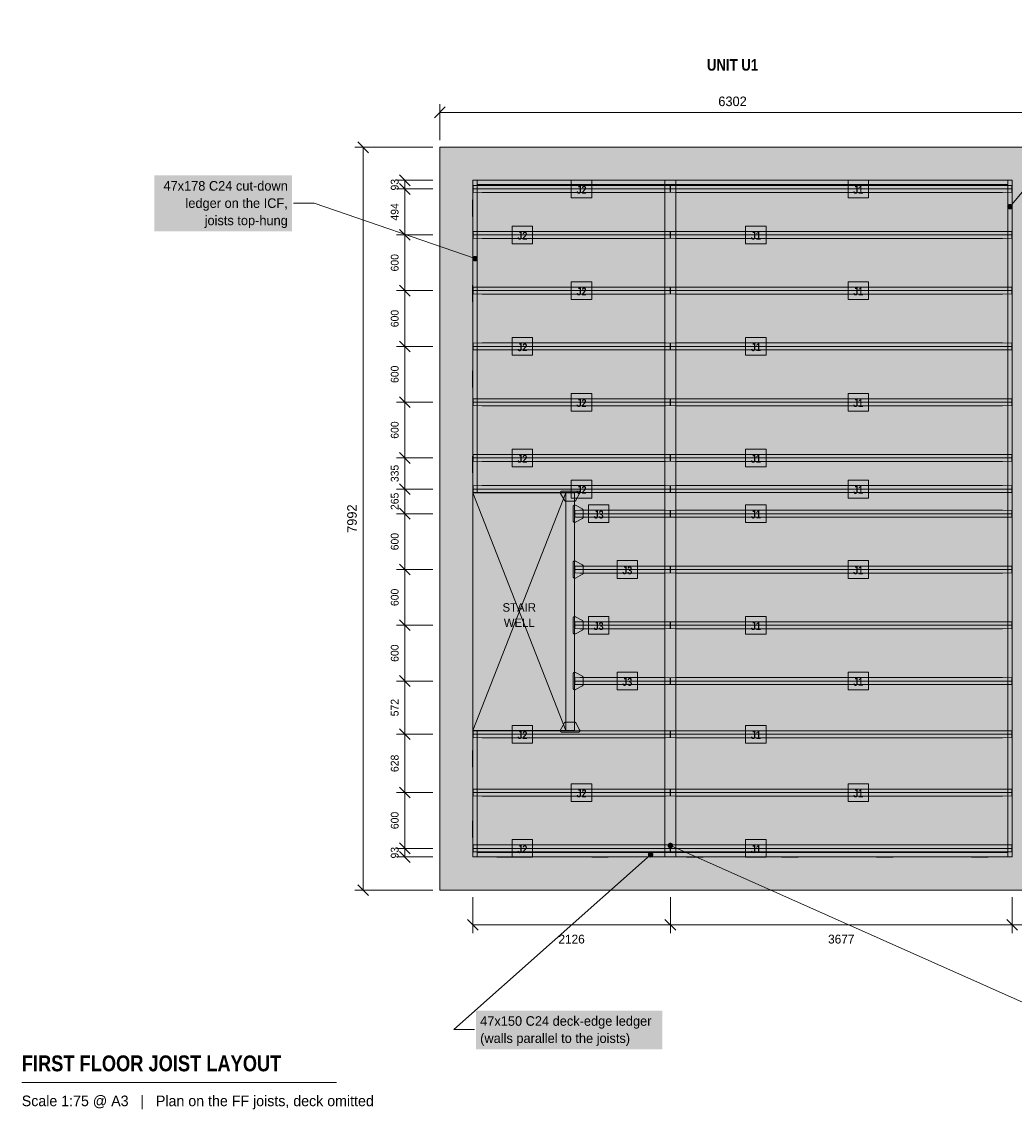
# Model space of a CAD drawing. Header units: millimetres. Extents: x -4498 to 13748, y -2369 to 9545.
# Tile 1 of 2: x -4498 to 6182, y -2369 to 9341. Entities that reach past the tile are written whole.
import ezdxf
from ezdxf.enums import TextEntityAlignment as Align

# ---------------------------------------------------------------- set-up
doc = ezdxf.new("R2010")
doc.units = ezdxf.units.MM
doc.linetypes.add('DASHED', pattern=[1.524, 1.27, -0.254])
for name, color, linetype in [('FILL-C_595961', 7, 'Continuous'), ('FILL-C_735940', 7, 'Continuous'), ('FILL-C_B27326', 7, 'Continuous'), ('FILL-EPS', 7, 'Continuous'), ('FILL-LIGHT', 7, 'Continuous'), ('FILL-TIMBER', 7, 'Continuous'), ('FILL-WHITE', 7, 'Continuous'), ('LINE-C_735940', 7, 'Continuous'), ('LINE-C_735940-DASH', 7, 'DASHED'), ('LINE-C_B27326', 7, 'Continuous'), ('LINE-GREY', 7, 'Continuous'), ('LINE-INK', 7, 'Continuous'), ('LINE-STEEL_GREY', 7, 'Continuous'), ('LINE-STEEL_GREY-DASH', 7, 'DASHED'), ('LINE-TLS_BLUE', 7, 'Continuous'), ('TEXT-C_B27326', 7, 'Continuous'), ('TEXT-INK', 7, 'Continuous'), ('TEXT-STEEL_GREY', 7, 'Continuous'), ('TEXT-TLS_BLUE', 7, 'Continuous')]:
    doc.layers.add(name, color=color, linetype=linetype)
doc.styles.add('OpenSansCondensed-Bold', font='OpenSansCondensed-Bold.ttf')

msp = doc.modelspace()

# ---------------------------------------------------------------- hatches: boundary and pattern name
at = {"layer": 'FILL-C_595961', "true_color": 0x595961}
h = msp.add_hatch(color=256, dxfattribs=at)
h.dxf.hatch_style = 1
h.paths.add_polyline_path([(1354, 4185), (1353, 4185), (1351, 4185), (1350, 4186), (1348, 4186), (1347, 4187), (1346, 4188), (1344, 4188), (1343, 4189), (1342, 4190), (1342, 4192), (1341, 4193), (1301, 4268), (1300, 4269), (1300, 4271), (1299, 4272), (1299, 4274), (1299, 4275), (1299, 4277), (1299, 4278), (1299, 4280), (1300, 4281), (1300, 4283), (1301, 4284), (1302, 4285), (1302, 4287), (1303, 4288), (1304, 4289), (1306, 4289), (1307, 4290), (1308, 4291), (1310, 4291), (1311, 4292), (1313, 4292), (1314, 4292), (1492, 4292), (1493, 4292), (1495, 4292), (1496, 4291), (1498, 4291), (1499, 4290), (1500, 4289), (1502, 4289), (1503, 4288), (1504, 4287), (1504, 4285), (1505, 4284), (1506, 4283), (1506, 4281), (1507, 4280), (1507, 4278), (1507, 4277), (1507, 4275), (1507, 4274), (1507, 4272), (1506, 4271), (1506, 4269), (1505, 4268), (1465, 4193), (1464, 4192), (1464, 4190), (1463, 4189), (1462, 4188), (1460, 4188), (1459, 4187), (1458, 4186), (1456, 4186), (1455, 4185), (1453, 4185), (1452, 4185)])
h = msp.add_hatch(color=256, dxfattribs=at)
h.dxf.hatch_style = 1
h.paths.add_polyline_path([(1451, 3956), (1450, 3956), (1448, 3956), (1447, 3956), (1445, 3957), (1444, 3957), (1443, 3958), (1441, 3959), (1440, 3960), (1439, 3961), (1439, 3962), (1438, 3964), (1437, 3965), (1437, 3966), (1436, 3968), (1436, 3969), (1436, 3971), (1436, 4127), (1436, 4128), (1436, 4130), (1437, 4131), (1437, 4132), (1438, 4134), (1439, 4135), (1439, 4136), (1440, 4137), (1441, 4138), (1443, 4139), (1444, 4140), (1445, 4140), (1447, 4141), (1448, 4141), (1450, 4142), (1451, 4142), (1453, 4142), (1454, 4142), (1456, 4141), (1457, 4141), (1459, 4140), (1460, 4140), (1535, 4100), (1536, 4099), (1538, 4098), (1539, 4097), (1540, 4096), (1540, 4095), (1541, 4094), (1542, 4092), (1542, 4091), (1543, 4090), (1543, 4088), (1543, 4087), (1543, 4011), (1543, 4009), (1543, 4008), (1542, 4006), (1542, 4005), (1541, 4004), (1540, 4002), (1540, 4001), (1539, 4000), (1538, 3999), (1536, 3998), (1535, 3997), (1460, 3957), (1459, 3957), (1457, 3956), (1456, 3956), (1454, 3956), (1453, 3956)])
h = msp.add_hatch(color=256, dxfattribs=at)
h.dxf.hatch_style = 1
h.paths.add_polyline_path([(1451, 3356), (1450, 3356), (1448, 3356), (1447, 3356), (1445, 3357), (1444, 3357), (1443, 3358), (1441, 3359), (1440, 3360), (1439, 3361), (1439, 3362), (1438, 3364), (1437, 3365), (1437, 3366), (1436, 3368), (1436, 3369), (1436, 3371), (1436, 3527), (1436, 3528), (1436, 3530), (1437, 3531), (1437, 3532), (1438, 3534), (1439, 3535), (1439, 3536), (1440, 3537), (1441, 3538), (1443, 3539), (1444, 3540), (1445, 3540), (1447, 3541), (1448, 3541), (1450, 3542), (1451, 3542), (1453, 3542), (1454, 3542), (1456, 3541), (1457, 3541), (1459, 3540), (1460, 3540), (1535, 3500), (1536, 3499), (1538, 3498), (1539, 3497), (1540, 3496), (1540, 3495), (1541, 3494), (1542, 3492), (1542, 3491), (1543, 3490), (1543, 3488), (1543, 3487), (1543, 3411), (1543, 3409), (1543, 3408), (1542, 3406), (1542, 3405), (1541, 3404), (1540, 3402), (1540, 3401), (1539, 3400), (1538, 3399), (1536, 3398), (1535, 3397), (1460, 3357), (1459, 3357), (1457, 3356), (1456, 3356), (1454, 3356), (1453, 3356)])
h = msp.add_hatch(color=256, dxfattribs=at)
h.dxf.hatch_style = 1
h.paths.add_polyline_path([(1451, 2756), (1450, 2756), (1448, 2756), (1447, 2756), (1445, 2757), (1444, 2757), (1443, 2758), (1441, 2759), (1440, 2760), (1439, 2761), (1439, 2762), (1438, 2764), (1437, 2765), (1437, 2766), (1436, 2768), (1436, 2769), (1436, 2771), (1436, 2927), (1436, 2928), (1436, 2930), (1437, 2931), (1437, 2932), (1438, 2934), (1439, 2935), (1439, 2936), (1440, 2937), (1441, 2938), (1443, 2939), (1444, 2940), (1445, 2940), (1447, 2941), (1448, 2941), (1450, 2942), (1451, 2942), (1453, 2942), (1454, 2942), (1456, 2941), (1457, 2941), (1459, 2940), (1460, 2940), (1535, 2900), (1536, 2899), (1538, 2898), (1539, 2897), (1540, 2896), (1540, 2895), (1541, 2894), (1542, 2892), (1542, 2891), (1543, 2890), (1543, 2888), (1543, 2887), (1543, 2811), (1543, 2809), (1543, 2808), (1542, 2806), (1542, 2805), (1541, 2804), (1540, 2802), (1540, 2801), (1539, 2800), (1538, 2799), (1536, 2798), (1535, 2797), (1460, 2757), (1459, 2757), (1457, 2756), (1456, 2756), (1454, 2756), (1453, 2756)])
h = msp.add_hatch(color=256, dxfattribs=at)
h.dxf.hatch_style = 1
h.paths.add_polyline_path([(1451, 2156), (1450, 2156), (1448, 2156), (1447, 2156), (1445, 2157), (1444, 2157), (1443, 2158), (1441, 2159), (1440, 2160), (1439, 2161), (1439, 2162), (1438, 2164), (1437, 2165), (1437, 2166), (1436, 2168), (1436, 2169), (1436, 2171), (1436, 2327), (1436, 2328), (1436, 2330), (1437, 2331), (1437, 2332), (1438, 2334), (1439, 2335), (1439, 2336), (1440, 2337), (1441, 2338), (1443, 2339), (1444, 2340), (1445, 2340), (1447, 2341), (1448, 2341), (1450, 2342), (1451, 2342), (1453, 2342), (1454, 2342), (1456, 2341), (1457, 2341), (1459, 2340), (1460, 2340), (1535, 2300), (1536, 2299), (1538, 2298), (1539, 2297), (1540, 2296), (1540, 2295), (1541, 2294), (1542, 2292), (1542, 2291), (1543, 2290), (1543, 2288), (1543, 2287), (1543, 2211), (1543, 2209), (1543, 2208), (1542, 2206), (1542, 2205), (1541, 2204), (1540, 2202), (1540, 2201), (1539, 2200), (1538, 2199), (1536, 2198), (1535, 2197), (1460, 2157), (1459, 2157), (1457, 2156), (1456, 2156), (1454, 2156), (1453, 2156)])
h = msp.add_hatch(color=256, dxfattribs=at)
h.dxf.hatch_style = 1
h.paths.add_polyline_path([(1314, 1699), (1313, 1699), (1311, 1699), (1310, 1699), (1308, 1700), (1307, 1700), (1306, 1701), (1304, 1702), (1303, 1703), (1302, 1704), (1302, 1705), (1301, 1707), (1300, 1708), (1300, 1709), (1299, 1711), (1299, 1712), (1299, 1714), (1299, 1716), (1299, 1717), (1299, 1719), (1300, 1720), (1300, 1721), (1301, 1723), (1341, 1798), (1342, 1799), (1342, 1800), (1343, 1801), (1344, 1802), (1346, 1803), (1347, 1804), (1348, 1805), (1350, 1805), (1351, 1805), (1353, 1806), (1354, 1806), (1452, 1806), (1453, 1806), (1455, 1805), (1456, 1805), (1458, 1805), (1459, 1804), (1460, 1803), (1462, 1802), (1463, 1801), (1464, 1800), (1464, 1799), (1465, 1798), (1505, 1723), (1506, 1721), (1506, 1720), (1507, 1719), (1507, 1717), (1507, 1716), (1507, 1714), (1507, 1712), (1507, 1711), (1506, 1709), (1506, 1708), (1505, 1707), (1504, 1705), (1504, 1704), (1503, 1703), (1502, 1702), (1500, 1701), (1499, 1700), (1498, 1700), (1496, 1699), (1495, 1699), (1493, 1699), (1492, 1699)])
at = {"layer": 'FILL-C_735940', "true_color": 0x735940}
h = msp.add_hatch(color=256, dxfattribs=at)
h.dxf.hatch_style = 1
h.paths.add_polyline_path([(2512, 479), (2511, 487), (2508, 494), (2503, 501), (2497, 505), (2490, 508), (2482, 509), (2474, 508), (2467, 505), (2461, 501), (2456, 494), (2453, 487), (2452, 479), (2453, 472), (2456, 464), (2461, 458), (2467, 454), (2474, 451), (2482, 449), (2490, 451), (2497, 454), (2503, 458), (2508, 464), (2511, 472)])
at = {"layer": 'FILL-C_B27326', "true_color": 0xb27326}
h = msp.add_hatch(color=256, dxfattribs=at)
h.dxf.hatch_style = 1
h.paths.add_polyline_path([(6166, 7352), (6165, 7360), (6162, 7367), (6157, 7373), (6151, 7378), (6143, 7381), (6136, 7382), (6128, 7381), (6121, 7378), (6114, 7373), (6110, 7367), (6107, 7360), (6106, 7352), (6107, 7344), (6110, 7337), (6114, 7331), (6121, 7326), (6128, 7323), (6136, 7322), (6143, 7323), (6151, 7326), (6157, 7331), (6162, 7337), (6165, 7344)])
h = msp.add_hatch(color=256, dxfattribs=at)
h.dxf.hatch_style = 1
h.paths.add_polyline_path([(410, 6793), (409, 6801), (406, 6808), (401, 6814), (395, 6819), (388, 6822), (380, 6823), (372, 6822), (365, 6819), (359, 6814), (354, 6808), (351, 6801), (350, 6793), (351, 6785), (354, 6778), (359, 6772), (365, 6767), (372, 6764), (380, 6763), (388, 6764), (395, 6767), (401, 6772), (406, 6778), (409, 6785)])
h = msp.add_hatch(color=256, dxfattribs=at)
h.dxf.hatch_style = 1
h.paths.add_polyline_path([(1356, 1716), (1356, 4275), (1450, 4275), (1450, 1716)])
h = msp.add_hatch(color=256, dxfattribs=at)
h.dxf.hatch_style = 1
h.paths.add_polyline_path([(2299, 380), (2298, 388), (2295, 395), (2290, 401), (2284, 406), (2276, 409), (2269, 410), (2261, 409), (2254, 406), (2248, 401), (2243, 395), (2240, 388), (2239, 380), (2240, 372), (2243, 365), (2248, 359), (2254, 354), (2261, 351), (2269, 350), (2276, 351), (2284, 354), (2290, 359), (2295, 365), (2298, 372)])
at = {"layer": 'FILL-EPS', "true_color": 0xd9e8f7}
h = msp.add_hatch(color=256, dxfattribs=at)
h.dxf.hatch_style = 1
h.paths.add_polyline_path([(458, 7506), (359, 7507), (359, 7579), (458, 7580), (2428, 7580), (2481, 7579), (2481, 7507), (2428, 7506)])
h = msp.add_hatch(color=256, dxfattribs=at)
h.dxf.hatch_style = 1
h.paths.add_polyline_path([(2536, 7506), (2483, 7507), (2483, 7579), (2536, 7580), (6057, 7580), (6156, 7579), (6156, 7507), (6057, 7506)])
h = msp.add_hatch(color=256, dxfattribs=at)
h.dxf.hatch_style = 1
h.paths.add_polyline_path([(458, 7011), (359, 7013), (359, 7085), (458, 7086), (2428, 7086), (2481, 7085), (2481, 7013), (2428, 7011)])
h = msp.add_hatch(color=256, dxfattribs=at)
h.dxf.hatch_style = 1
h.paths.add_polyline_path([(2536, 7011), (2483, 7013), (2483, 7085), (2536, 7086), (6057, 7086), (6156, 7085), (6156, 7013), (6057, 7011)])
h = msp.add_hatch(color=256, dxfattribs=at)
h.dxf.hatch_style = 1
h.paths.add_polyline_path([(458, 6411), (359, 6413), (359, 6485), (458, 6486), (2428, 6486), (2481, 6485), (2481, 6413), (2428, 6411)])
h = msp.add_hatch(color=256, dxfattribs=at)
h.dxf.hatch_style = 1
h.paths.add_polyline_path([(2536, 6411), (2483, 6413), (2483, 6485), (2536, 6486), (6057, 6486), (6156, 6485), (6156, 6413), (6057, 6411)])
h = msp.add_hatch(color=256, dxfattribs=at)
h.dxf.hatch_style = 1
h.paths.add_polyline_path([(458, 5811), (359, 5813), (359, 5885), (458, 5886), (2428, 5886), (2481, 5885), (2481, 5813), (2428, 5811)])
h = msp.add_hatch(color=256, dxfattribs=at)
h.dxf.hatch_style = 1
h.paths.add_polyline_path([(2536, 5811), (2483, 5813), (2483, 5885), (2536, 5886), (6057, 5886), (6156, 5885), (6156, 5813), (6057, 5811)])
h = msp.add_hatch(color=256, dxfattribs=at)
h.dxf.hatch_style = 1
h.paths.add_polyline_path([(458, 5211), (359, 5213), (359, 5285), (458, 5286), (2428, 5286), (2481, 5285), (2481, 5213), (2428, 5211)])
h = msp.add_hatch(color=256, dxfattribs=at)
h.dxf.hatch_style = 1
h.paths.add_polyline_path([(2536, 5211), (2483, 5213), (2483, 5285), (2536, 5286), (6057, 5286), (6156, 5285), (6156, 5213), (6057, 5211)])
h = msp.add_hatch(color=256, dxfattribs=at)
h.dxf.hatch_style = 1
h.paths.add_polyline_path([(458, 4611), (359, 4613), (359, 4685), (458, 4686), (2428, 4686), (2481, 4685), (2481, 4613), (2428, 4611)])
h = msp.add_hatch(color=256, dxfattribs=at)
h.dxf.hatch_style = 1
h.paths.add_polyline_path([(2536, 4611), (2483, 4613), (2483, 4685), (2536, 4686), (6057, 4686), (6156, 4685), (6156, 4613), (6057, 4611)])
h = msp.add_hatch(color=256, dxfattribs=at)
h.dxf.hatch_style = 1
h.paths.add_polyline_path([(458, 4277), (359, 4278), (359, 4350), (458, 4351), (2428, 4351), (2481, 4350), (2481, 4278), (2428, 4277)])
h = msp.add_hatch(color=256, dxfattribs=at)
h.dxf.hatch_style = 1
h.paths.add_polyline_path([(2536, 4277), (2483, 4278), (2483, 4350), (2536, 4351), (6057, 4351), (6156, 4350), (6156, 4278), (6057, 4277)])
h = msp.add_hatch(color=256, dxfattribs=at)
h.dxf.hatch_style = 1
h.paths.add_polyline_path([(1507, 4011), (1453, 4013), (1453, 4085), (1507, 4086), (2427, 4086), (2481, 4085), (2481, 4013), (2427, 4011)])
h = msp.add_hatch(color=256, dxfattribs=at)
h.dxf.hatch_style = 1
h.paths.add_polyline_path([(2536, 4011), (2483, 4013), (2483, 4085), (2536, 4086), (6057, 4086), (6156, 4085), (6156, 4013), (6057, 4011)])
h = msp.add_hatch(color=256, dxfattribs=at)
h.dxf.hatch_style = 1
h.paths.add_polyline_path([(1507, 3411), (1453, 3413), (1453, 3485), (1507, 3486), (2427, 3486), (2481, 3485), (2481, 3413), (2427, 3411)])
h = msp.add_hatch(color=256, dxfattribs=at)
h.dxf.hatch_style = 1
h.paths.add_polyline_path([(2536, 3411), (2483, 3413), (2483, 3485), (2536, 3486), (6057, 3486), (6156, 3485), (6156, 3413), (6057, 3411)])
h = msp.add_hatch(color=256, dxfattribs=at)
h.dxf.hatch_style = 1
h.paths.add_polyline_path([(1507, 2811), (1453, 2813), (1453, 2885), (1507, 2886), (2427, 2886), (2481, 2885), (2481, 2813), (2427, 2811)])
h = msp.add_hatch(color=256, dxfattribs=at)
h.dxf.hatch_style = 1
h.paths.add_polyline_path([(2536, 2811), (2483, 2813), (2483, 2885), (2536, 2886), (6057, 2886), (6156, 2885), (6156, 2813), (6057, 2811)])
h = msp.add_hatch(color=256, dxfattribs=at)
h.dxf.hatch_style = 1
h.paths.add_polyline_path([(1507, 2211), (1453, 2213), (1453, 2285), (1507, 2286), (2427, 2286), (2481, 2285), (2481, 2213), (2427, 2211)])
h = msp.add_hatch(color=256, dxfattribs=at)
h.dxf.hatch_style = 1
h.paths.add_polyline_path([(2536, 2211), (2483, 2213), (2483, 2285), (2536, 2286), (6057, 2286), (6156, 2285), (6156, 2213), (6057, 2211)])
h = msp.add_hatch(color=256, dxfattribs=at)
h.dxf.hatch_style = 1
h.paths.add_polyline_path([(458, 1639), (359, 1641), (359, 1713), (458, 1714), (2428, 1714), (2481, 1713), (2481, 1641), (2428, 1639)])
h = msp.add_hatch(color=256, dxfattribs=at)
h.dxf.hatch_style = 1
h.paths.add_polyline_path([(2536, 1639), (2483, 1641), (2483, 1713), (2536, 1714), (6057, 1714), (6156, 1713), (6156, 1641), (6057, 1639)])
h = msp.add_hatch(color=256, dxfattribs=at)
h.dxf.hatch_style = 1
h.paths.add_polyline_path([(458, 1011), (359, 1013), (359, 1085), (458, 1086), (2428, 1086), (2481, 1085), (2481, 1013), (2428, 1011)])
h = msp.add_hatch(color=256, dxfattribs=at)
h.dxf.hatch_style = 1
h.paths.add_polyline_path([(2536, 1011), (2483, 1013), (2483, 1085), (2536, 1086), (6057, 1086), (6156, 1085), (6156, 1013), (6057, 1011)])
h = msp.add_hatch(color=256, dxfattribs=at)
h.dxf.hatch_style = 1
h.paths.add_polyline_path([(458, 411), (359, 413), (359, 485), (458, 486), (2428, 486), (2481, 485), (2481, 413), (2428, 411)])
h = msp.add_hatch(color=256, dxfattribs=at)
h.dxf.hatch_style = 1
h.paths.add_polyline_path([(2536, 411), (2483, 413), (2483, 485), (2536, 486), (6057, 486), (6156, 485), (6156, 413), (6057, 411)])
at = {"layer": 'FILL-LIGHT', "true_color": 0xdedee0}
h = msp.add_hatch(color=256, dxfattribs=at)
h.dxf.hatch_style = 1
h.paths.add_polyline_path([(0, 7991), (0, 7991), (12604, 7991), (12604, 7991), (12604, 7991), (12604, 0), (12604, 0), (12604, 0), (0, 0), (0, 0), (0, 0), (0, 7991)])
h.paths.add_polyline_path([(6445, 356), (6445, 356), (6445, 356), (6445, 356), (6445, 356), (6445, 356), (6445, 356), (6445, 356), (6445, 356), (6445, 356), (6445, 356), (6445, 356), (6445, 356), (6445, 356), (6445, 356), (6445, 356), (6445, 356), (12248, 356), (12248, 356), (12248, 356), (12248, 356), (12248, 356), (12248, 356), (12248, 356), (12248, 356), (12248, 356), (12248, 356), (12248, 356), (12248, 356), (12248, 356), (12248, 356), (12248, 356), (12248, 356), (12248, 356), (12248, 7636), (12248, 7636), (12248, 7636), (12248, 7636), (12248, 7636), (12248, 7636), (12248, 7636), (12248, 7636), (12248, 7636), (12248, 7636), (12248, 7636), (12248, 7636), (12248, 7636), (12248, 7636), (12248, 7636), (12248, 7636), (12248, 7636), (6445, 7636), (6445, 7636), (6445, 7636), (6445, 7636), (6445, 7636), (6445, 7636), (6445, 7636), (6445, 7636), (6445, 7636), (6445, 7636), (6445, 7636), (6445, 7636), (6445, 7636), (6445, 7636), (6445, 7636), (6445, 7636), (6445, 7636)], flags=0)
h.paths.add_polyline_path([(6159, 356), (6159, 356), (6159, 356), (6159, 356), (6159, 356), (6159, 356), (6159, 356), (6159, 356), (6159, 356), (6159, 356), (6159, 356), (6159, 356), (6159, 356), (6159, 356), (6159, 356), (6159, 356), (6159, 356), (6159, 7636), (6159, 7636), (6159, 7636), (6159, 7636), (6159, 7636), (6159, 7636), (6159, 7636), (6159, 7636), (6159, 7636), (6159, 7636), (6159, 7636), (6159, 7636), (6159, 7636), (6159, 7636), (6159, 7636), (6159, 7636), (6159, 7636), (356, 7636), (356, 7636), (356, 7636), (356, 7636), (356, 7636), (356, 7636), (356, 7636), (356, 7636), (356, 7636), (356, 7636), (356, 7636), (356, 7636), (356, 7636), (356, 7636), (356, 7636), (356, 7636), (356, 7636), (356, 356), (356, 356), (356, 356), (356, 356), (356, 356), (356, 356), (356, 356), (356, 356), (356, 356), (356, 356), (356, 356), (356, 356), (356, 356), (356, 356), (356, 356), (356, 356), (356, 356)], flags=0)
at = {"layer": 'FILL-TIMBER', "true_color": 0xedcc99}
h = msp.add_hatch(color=256, dxfattribs=at)
h.dxf.hatch_style = 1
h.paths.add_polyline_path([(356, 4278), (356, 7636), (403, 7636), (403, 4278)])
h = msp.add_hatch(color=256, dxfattribs=at)
h.dxf.hatch_style = 1
h.paths.add_polyline_path([(403, 7589), (403, 7636), (6112, 7636), (6112, 7589)])
h = msp.add_hatch(color=256, dxfattribs=at)
h.dxf.hatch_style = 1
h.paths.add_polyline_path([(614, 7636), (614, 7638), (792, 7638), (792, 7636)])
h = msp.add_hatch(color=256, dxfattribs=at)
h.dxf.hatch_style = 1
h.paths.add_polyline_path([(1635, 7636), (1635, 7638), (1814, 7638), (1814, 7636)])
at = {"layer": 'FILL-TIMBER', "true_color": 0xe6dbcc}
h = msp.add_hatch(color=256, dxfattribs=at)
h.dxf.hatch_style = 1
h.paths.add_polyline_path([(2542, 7636), (2542, 356), (2422, 356), (2422, 7636)])
at = {"layer": 'FILL-TIMBER', "true_color": 0xedcc99}
h = msp.add_hatch(color=256, dxfattribs=at)
h.dxf.hatch_style = 1
h.paths.add_polyline_path([(2657, 7636), (2657, 7638), (2835, 7638), (2835, 7636)])
h = msp.add_hatch(color=256, dxfattribs=at)
h.dxf.hatch_style = 1
h.paths.add_polyline_path([(3679, 7636), (3679, 7638), (3857, 7638), (3857, 7636)])
h = msp.add_hatch(color=256, dxfattribs=at)
h.dxf.hatch_style = 1
h.paths.add_polyline_path([(4701, 7636), (4701, 7638), (4879, 7638), (4879, 7636)])
h = msp.add_hatch(color=256, dxfattribs=at)
h.dxf.hatch_style = 1
h.paths.add_polyline_path([(5723, 7636), (5723, 7638), (5901, 7638), (5901, 7636)])
h = msp.add_hatch(color=256, dxfattribs=at)
h.dxf.hatch_style = 1
h.paths.add_polyline_path([(6112, 356), (6112, 7636), (6159, 7636), (6159, 356)])
h = msp.add_hatch(color=256, dxfattribs=at)
h.dxf.hatch_style = 1
h.paths.add_polyline_path([(354, 7247), (354, 7425), (356, 7425), (356, 7247)])
h = msp.add_hatch(color=256, dxfattribs=at)
h.dxf.hatch_style = 1
h.paths.add_polyline_path([(6159, 7247), (6159, 7425), (6161, 7425), (6161, 7247)])
h = msp.add_hatch(color=256, dxfattribs=at)
h.dxf.hatch_style = 1
h.paths.add_polyline_path([(354, 6328), (354, 6506), (356, 6506), (356, 6328)])
h = msp.add_hatch(color=256, dxfattribs=at)
h.dxf.hatch_style = 1
h.paths.add_polyline_path([(6159, 6133), (6159, 6312), (6161, 6312), (6161, 6133)])
h = msp.add_hatch(color=256, dxfattribs=at)
h.dxf.hatch_style = 1
h.paths.add_polyline_path([(354, 5408), (354, 5586), (356, 5586), (356, 5408)])
h = msp.add_hatch(color=256, dxfattribs=at)
h.dxf.hatch_style = 1
h.paths.add_polyline_path([(6159, 5020), (6159, 5198), (6161, 5198), (6161, 5020)])
h = msp.add_hatch(color=256, dxfattribs=at)
h.dxf.hatch_style = 1
h.paths.add_polyline_path([(354, 4489), (354, 4667), (356, 4667), (356, 4489)])
h = msp.add_hatch(color=256, dxfattribs=at)
h.dxf.hatch_style = 1
h.paths.add_polyline_path([(6159, 3907), (6159, 4085), (6161, 4085), (6161, 3907)])
h = msp.add_hatch(color=256, dxfattribs=at)
h.dxf.hatch_style = 1
h.paths.add_polyline_path([(6159, 2793), (6159, 2971), (6161, 2971), (6161, 2793)])
h = msp.add_hatch(color=256, dxfattribs=at)
h.dxf.hatch_style = 1
h.paths.add_polyline_path([(6159, 1680), (6159, 1858), (6161, 1858), (6161, 1680)])
h = msp.add_hatch(color=256, dxfattribs=at)
h.dxf.hatch_style = 1
h.paths.add_polyline_path([(356, 356), (356, 1713), (403, 1713), (403, 356)])
h = msp.add_hatch(color=256, dxfattribs=at)
h.dxf.hatch_style = 1
h.paths.add_polyline_path([(354, 1324), (354, 1502), (356, 1502), (356, 1324)])
h = msp.add_hatch(color=256, dxfattribs=at)
h.dxf.hatch_style = 1
h.paths.add_polyline_path([(354, 567), (354, 745), (356, 745), (356, 567)])
h = msp.add_hatch(color=256, dxfattribs=at)
h.dxf.hatch_style = 1
h.paths.add_polyline_path([(6159, 567), (6159, 745), (6161, 745), (6161, 567)])
h = msp.add_hatch(color=256, dxfattribs=at)
h.dxf.hatch_style = 1
h.paths.add_polyline_path([(403, 356), (403, 403), (6112, 403), (6112, 356)])
h = msp.add_hatch(color=256, dxfattribs=at)
h.dxf.hatch_style = 1
h.paths.add_polyline_path([(614, 354), (614, 356), (792, 356), (792, 354)])
h = msp.add_hatch(color=256, dxfattribs=at)
h.dxf.hatch_style = 1
h.paths.add_polyline_path([(1635, 354), (1635, 356), (1814, 356), (1814, 354)])
h = msp.add_hatch(color=256, dxfattribs=at)
h.dxf.hatch_style = 1
h.paths.add_polyline_path([(2657, 354), (2657, 356), (2835, 356), (2835, 354)])
h = msp.add_hatch(color=256, dxfattribs=at)
h.dxf.hatch_style = 1
h.paths.add_polyline_path([(3679, 354), (3679, 356), (3857, 356), (3857, 354)])
h = msp.add_hatch(color=256, dxfattribs=at)
h.dxf.hatch_style = 1
h.paths.add_polyline_path([(4701, 354), (4701, 356), (4879, 356), (4879, 354)])
h = msp.add_hatch(color=256, dxfattribs=at)
h.dxf.hatch_style = 1
h.paths.add_polyline_path([(5723, 354), (5723, 356), (5901, 356), (5901, 354)])
at = {"layer": 'FILL-WHITE', "true_color": 0xffffff}
h = msp.add_hatch(color=256, dxfattribs=at)
h.dxf.hatch_style = 1
h.paths.add_polyline_path([(-3070, 7086), (-1590, 7086), (-1590, 7688), (-3070, 7688)])
h = msp.add_hatch(color=256, dxfattribs=at)
h.dxf.hatch_style = 1
h.paths.add_polyline_path([(1416, 7447), (1635, 7447), (1635, 7639), (1416, 7639)])
h = msp.add_hatch(color=256, dxfattribs=at)
h.dxf.hatch_style = 1
h.paths.add_polyline_path([(4394, 7447), (4613, 7447), (4613, 7639), (4394, 7639)])
h = msp.add_hatch(color=256, dxfattribs=at)
h.dxf.hatch_style = 1
h.paths.add_polyline_path([(779, 6953), (999, 6953), (999, 7144), (779, 7144)])
h = msp.add_hatch(color=256, dxfattribs=at)
h.dxf.hatch_style = 1
h.paths.add_polyline_path([(3292, 6953), (3511, 6953), (3511, 7144), (3292, 7144)])
h = msp.add_hatch(color=256, dxfattribs=at)
h.dxf.hatch_style = 1
h.paths.add_polyline_path([(1416, 6353), (1635, 6353), (1635, 6544), (1416, 6544)])
h = msp.add_hatch(color=256, dxfattribs=at)
h.dxf.hatch_style = 1
h.paths.add_polyline_path([(4394, 6353), (4613, 6353), (4613, 6544), (4394, 6544)])
h = msp.add_hatch(color=256, dxfattribs=at)
h.dxf.hatch_style = 1
h.paths.add_polyline_path([(779, 5753), (999, 5753), (999, 5944), (779, 5944)])
h = msp.add_hatch(color=256, dxfattribs=at)
h.dxf.hatch_style = 1
h.paths.add_polyline_path([(3292, 5753), (3511, 5753), (3511, 5944), (3292, 5944)])
h = msp.add_hatch(color=256, dxfattribs=at)
h.dxf.hatch_style = 1
h.paths.add_polyline_path([(1416, 5153), (1635, 5153), (1635, 5344), (1416, 5344)])
h = msp.add_hatch(color=256, dxfattribs=at)
h.dxf.hatch_style = 1
h.paths.add_polyline_path([(4394, 5153), (4613, 5153), (4613, 5344), (4394, 5344)])
h = msp.add_hatch(color=256, dxfattribs=at)
h.dxf.hatch_style = 1
h.paths.add_polyline_path([(779, 4553), (999, 4553), (999, 4744), (779, 4744)])
h = msp.add_hatch(color=256, dxfattribs=at)
h.dxf.hatch_style = 1
h.paths.add_polyline_path([(3292, 4553), (3511, 4553), (3511, 4744), (3292, 4744)])
h = msp.add_hatch(color=256, dxfattribs=at)
h.dxf.hatch_style = 1
h.paths.add_polyline_path([(1416, 4218), (1635, 4218), (1635, 4410), (1416, 4410)])
h = msp.add_hatch(color=256, dxfattribs=at)
h.dxf.hatch_style = 1
h.paths.add_polyline_path([(4394, 4218), (4613, 4218), (4613, 4410), (4394, 4410)])
h = msp.add_hatch(color=256, dxfattribs=at)
h.dxf.hatch_style = 1
h.paths.add_polyline_path([(1600, 3953), (1820, 3953), (1820, 4144), (1600, 4144)])
h = msp.add_hatch(color=256, dxfattribs=at)
h.dxf.hatch_style = 1
h.paths.add_polyline_path([(3292, 3953), (3511, 3953), (3511, 4144), (3292, 4144)])
h = msp.add_hatch(color=256, dxfattribs=at)
h.dxf.hatch_style = 1
h.paths.add_polyline_path([(1908, 3353), (2128, 3353), (2128, 3544), (1908, 3544)])
h = msp.add_hatch(color=256, dxfattribs=at)
h.dxf.hatch_style = 1
h.paths.add_polyline_path([(4394, 3353), (4613, 3353), (4613, 3544), (4394, 3544)])
h = msp.add_hatch(color=256, dxfattribs=at)
h.dxf.hatch_style = 1
h.paths.add_polyline_path([(624, 2763), (1088, 2763), (1088, 3138), (624, 3138)])
h = msp.add_hatch(color=256, dxfattribs=at)
h.dxf.hatch_style = 1
h.paths.add_polyline_path([(1600, 2753), (1820, 2753), (1820, 2944), (1600, 2944)])
h = msp.add_hatch(color=256, dxfattribs=at)
h.dxf.hatch_style = 1
h.paths.add_polyline_path([(3292, 2753), (3511, 2753), (3511, 2944), (3292, 2944)])
h = msp.add_hatch(color=256, dxfattribs=at)
h.dxf.hatch_style = 1
h.paths.add_polyline_path([(1908, 2153), (2128, 2153), (2128, 2344), (1908, 2344)])
h = msp.add_hatch(color=256, dxfattribs=at)
h.dxf.hatch_style = 1
h.paths.add_polyline_path([(4394, 2153), (4613, 2153), (4613, 2344), (4394, 2344)])
h = msp.add_hatch(color=256, dxfattribs=at)
h.dxf.hatch_style = 1
h.paths.add_polyline_path([(779, 1581), (999, 1581), (999, 1772), (779, 1772)])
h = msp.add_hatch(color=256, dxfattribs=at)
h.dxf.hatch_style = 1
h.paths.add_polyline_path([(3292, 1581), (3511, 1581), (3511, 1772), (3292, 1772)])
h = msp.add_hatch(color=256, dxfattribs=at)
h.dxf.hatch_style = 1
h.paths.add_polyline_path([(1416, 953), (1635, 953), (1635, 1144), (1416, 1144)])
h = msp.add_hatch(color=256, dxfattribs=at)
h.dxf.hatch_style = 1
h.paths.add_polyline_path([(4394, 953), (4613, 953), (4613, 1144), (4394, 1144)])
h = msp.add_hatch(color=256, dxfattribs=at)
h.dxf.hatch_style = 1
h.paths.add_polyline_path([(779, 353), (999, 353), (999, 544), (779, 544)])
h = msp.add_hatch(color=256, dxfattribs=at)
h.dxf.hatch_style = 1
h.paths.add_polyline_path([(3292, 353), (3511, 353), (3511, 544), (3292, 544)])
h = msp.add_hatch(color=256, dxfattribs=at)
h.dxf.hatch_style = 1
h.paths.add_polyline_path([(390, -1713), (2394, -1713), (2394, -1296), (390, -1296)])

# ---------------------------------------------------------------- linework, layer by layer
at = {"layer": 'LINE-C_735940', "lineweight": 5}
msp.add_line((2482, 479), (6932, -1500), dxfattribs=at)
at = {"layer": 'LINE-C_735940-DASH', "lineweight": 5}
msp.add_lwpolyline([(2542, 7636), (2542, 356), (2422, 356), (2422, 7636)], close=True, dxfattribs=at)
at = {"layer": 'LINE-C_B27326', "lineweight": 5}
for p, q in [((6136, 7352), (7802, 9341)), ((-1350, 7391), (-1575, 7391)), ((380, 6793), (-1350, 7391)), ((2269, 380), (150, -1500)), ((150, -1500), (375, -1500))]:
    msp.add_line(p, q, dxfattribs=at)
for points in [[(356, 4278), (356, 7636), (403, 7636), (403, 4278)], [(403, 7589), (403, 7636), (6112, 7636), (6112, 7589)], [(614, 7636), (614, 7638), (792, 7638), (792, 7636)], [(1635, 7636), (1635, 7638), (1814, 7638), (1814, 7636)], [(2657, 7636), (2657, 7638), (2835, 7638), (2835, 7636)], [(3679, 7636), (3679, 7638), (3857, 7638), (3857, 7636)], [(4701, 7636), (4701, 7638), (4879, 7638), (4879, 7636)], [(5723, 7636), (5723, 7638), (5901, 7638), (5901, 7636)], [(6112, 356), (6112, 7636), (6159, 7636), (6159, 356)], [(354, 7247), (354, 7425), (356, 7425), (356, 7247)], [(6159, 7247), (6159, 7425), (6161, 7425), (6161, 7247)], [(354, 6328), (354, 6506), (356, 6506), (356, 6328)], [(6159, 6133), (6159, 6312), (6161, 6312), (6161, 6133)], [(354, 5408), (354, 5586), (356, 5586), (356, 5408)], [(6159, 5020), (6159, 5198), (6161, 5198), (6161, 5020)], [(354, 4489), (354, 4667), (356, 4667), (356, 4489)], [(1356, 1716), (1356, 4275), (1450, 4275), (1450, 1716)], [(6159, 3907), (6159, 4085), (6161, 4085), (6161, 3907)], [(6159, 2793), (6159, 2971), (6161, 2971), (6161, 2793)], [(6159, 1680), (6159, 1858), (6161, 1858), (6161, 1680)], [(356, 356), (356, 1713), (403, 1713), (403, 356)], [(354, 1324), (354, 1502), (356, 1502), (356, 1324)], [(354, 567), (354, 745), (356, 745), (356, 567)], [(6159, 567), (6159, 745), (6161, 745), (6161, 567)], [(403, 356), (403, 403), (6112, 403), (6112, 356)], [(614, 354), (614, 356), (792, 356), (792, 354)], [(1635, 354), (1635, 356), (1814, 356), (1814, 354)], [(2657, 354), (2657, 356), (2835, 356), (2835, 354)], [(3679, 354), (3679, 356), (3857, 356), (3857, 354)], [(4701, 354), (4701, 356), (4879, 356), (4879, 354)], [(5723, 354), (5723, 356), (5901, 356), (5901, 354)]]:
    msp.add_lwpolyline(points, close=True, dxfattribs=at)
at = {"layer": 'LINE-GREY', "lineweight": 5}
for points in [[(0, 7991), (0, 7991), (12604, 7991), (12604, 7991), (12604, 7991), (12604, 0), (12604, 0), (12604, 0), (0, 0), (0, 0), (0, 0), (0, 7991)], [(6159, 356), (6159, 356), (6159, 356), (6159, 356), (6159, 356), (6159, 356), (6159, 356), (6159, 356), (6159, 356), (6159, 356), (6159, 356), (6159, 356), (6159, 356), (6159, 356), (6159, 356), (6159, 356), (6159, 356), (6159, 7636), (6159, 7636), (6159, 7636), (6159, 7636), (6159, 7636), (6159, 7636), (6159, 7636), (6159, 7636), (6159, 7636), (6159, 7636), (6159, 7636), (6159, 7636), (6159, 7636), (6159, 7636), (6159, 7636), (6159, 7636), (6159, 7636), (356, 7636), (356, 7636), (356, 7636), (356, 7636), (356, 7636), (356, 7636), (356, 7636), (356, 7636), (356, 7636), (356, 7636), (356, 7636), (356, 7636), (356, 7636), (356, 7636), (356, 7636), (356, 7636), (356, 7636), (356, 356), (356, 356), (356, 356), (356, 356), (356, 356), (356, 356), (356, 356), (356, 356), (356, 356), (356, 356), (356, 356), (356, 356), (356, 356), (356, 356), (356, 356), (356, 356), (356, 356)]]:
    msp.add_lwpolyline(points, close=True, dxfattribs=at)
at = {"layer": 'LINE-INK', "lineweight": 5}
for p, q in [((0, 8066), (0, 8456)), ((-58, 8308), (58, 8425)), ((0, 8366), (12604, 8366)), ((-75, 7991), (-915, 7991)), ((-767, 7933), (-883, 8050)), ((-825, 0), (-825, 7991)), ((-75, 7636), (-465, 7636)), ((-317, 7578), (-433, 7694)), ((-375, 356), (-375, 7636)), ((-75, 7543), (-465, 7543)), ((-317, 7485), (-433, 7601)), ((-75, 7049), (-465, 7049)), ((-317, 6991), (-433, 7107)), ((-75, 6449), (-465, 6449)), ((-317, 6391), (-433, 6507)), ((-317, 5791), (-433, 5907)), ((-75, 5849), (-465, 5849)), ((-317, 5191), (-433, 5307)), ((-75, 5249), (-465, 5249)), ((-317, 4591), (-433, 4707)), ((-75, 4649), (-465, 4649)), ((-317, 4256), (-433, 4372)), ((-75, 4314), (-465, 4314)), ((-317, 3991), (-433, 4107)), ((-75, 4049), (-465, 4049)), ((-75, 3449), (-465, 3449)), ((-317, 3391), (-433, 3507)), ((-75, 2849), (-465, 2849)), ((-317, 2791), (-433, 2907)), ((-75, 2249), (-465, 2249)), ((-317, 2191), (-433, 2307)), ((-75, 1677), (-465, 1677)), ((-317, 1619), (-433, 1735)), ((-317, 991), (-433, 1107)), ((-75, 1049), (-465, 1049)), ((-317, 391), (-433, 507)), ((-75, 449), (-465, 449)), ((-75, 356), (-465, 356)), ((-317, 297), (-433, 414)), ((-75, 0), (-915, 0)), ((-767, -58), (-883, 58)), ((356, -75), (356, -465)), ((2482, -75), (2482, -465)), ((6159, -75), (6159, -465)), ((297, -317), (414, -433)), ((2424, -317), (2540, -433)), ((6101, -317), (6217, -433)), ((356, -375), (12248, -375)), ((-4498, -2070), (-1111, -2070))]:
    msp.add_line(p, q, dxfattribs=at)
for points in [[(1354, 4185), (1353, 4185), (1351, 4185), (1350, 4186), (1348, 4186), (1347, 4187), (1346, 4188), (1344, 4188), (1343, 4189), (1342, 4190), (1342, 4192), (1341, 4193), (1301, 4268), (1300, 4269), (1300, 4271), (1299, 4272), (1299, 4274), (1299, 4275), (1299, 4277), (1299, 4278), (1299, 4280), (1300, 4281), (1300, 4283), (1301, 4284), (1302, 4285), (1302, 4287), (1303, 4288), (1304, 4289), (1306, 4289), (1307, 4290), (1308, 4291), (1310, 4291), (1311, 4292), (1313, 4292), (1314, 4292), (1492, 4292), (1493, 4292), (1495, 4292), (1496, 4291), (1498, 4291), (1499, 4290), (1500, 4289), (1502, 4289), (1503, 4288), (1504, 4287), (1504, 4285), (1505, 4284), (1506, 4283), (1506, 4281), (1507, 4280), (1507, 4278), (1507, 4277), (1507, 4275), (1507, 4274), (1507, 4272), (1506, 4271), (1506, 4269), (1505, 4268), (1465, 4193), (1464, 4192), (1464, 4190), (1463, 4189), (1462, 4188), (1460, 4188), (1459, 4187), (1458, 4186), (1456, 4186), (1455, 4185), (1453, 4185), (1452, 4185)], [(1451, 3956), (1450, 3956), (1448, 3956), (1447, 3956), (1445, 3957), (1444, 3957), (1443, 3958), (1441, 3959), (1440, 3960), (1439, 3961), (1439, 3962), (1438, 3964), (1437, 3965), (1437, 3966), (1436, 3968), (1436, 3969), (1436, 3971), (1436, 4127), (1436, 4128), (1436, 4130), (1437, 4131), (1437, 4132), (1438, 4134), (1439, 4135), (1439, 4136), (1440, 4137), (1441, 4138), (1443, 4139), (1444, 4140), (1445, 4140), (1447, 4141), (1448, 4141), (1450, 4142), (1451, 4142), (1453, 4142), (1454, 4142), (1456, 4141), (1457, 4141), (1459, 4140), (1460, 4140), (1535, 4100), (1536, 4099), (1538, 4098), (1539, 4097), (1540, 4096), (1540, 4095), (1541, 4094), (1542, 4092), (1542, 4091), (1543, 4090), (1543, 4088), (1543, 4087), (1543, 4011), (1543, 4009), (1543, 4008), (1542, 4006), (1542, 4005), (1541, 4004), (1540, 4002), (1540, 4001), (1539, 4000), (1538, 3999), (1536, 3998), (1535, 3997), (1460, 3957), (1459, 3957), (1457, 3956), (1456, 3956), (1454, 3956), (1453, 3956)], [(1451, 3356), (1450, 3356), (1448, 3356), (1447, 3356), (1445, 3357), (1444, 3357), (1443, 3358), (1441, 3359), (1440, 3360), (1439, 3361), (1439, 3362), (1438, 3364), (1437, 3365), (1437, 3366), (1436, 3368), (1436, 3369), (1436, 3371), (1436, 3527), (1436, 3528), (1436, 3530), (1437, 3531), (1437, 3532), (1438, 3534), (1439, 3535), (1439, 3536), (1440, 3537), (1441, 3538), (1443, 3539), (1444, 3540), (1445, 3540), (1447, 3541), (1448, 3541), (1450, 3542), (1451, 3542), (1453, 3542), (1454, 3542), (1456, 3541), (1457, 3541), (1459, 3540), (1460, 3540), (1535, 3500), (1536, 3499), (1538, 3498), (1539, 3497), (1540, 3496), (1540, 3495), (1541, 3494), (1542, 3492), (1542, 3491), (1543, 3490), (1543, 3488), (1543, 3487), (1543, 3411), (1543, 3409), (1543, 3408), (1542, 3406), (1542, 3405), (1541, 3404), (1540, 3402), (1540, 3401), (1539, 3400), (1538, 3399), (1536, 3398), (1535, 3397), (1460, 3357), (1459, 3357), (1457, 3356), (1456, 3356), (1454, 3356), (1453, 3356)], [(1451, 2756), (1450, 2756), (1448, 2756), (1447, 2756), (1445, 2757), (1444, 2757), (1443, 2758), (1441, 2759), (1440, 2760), (1439, 2761), (1439, 2762), (1438, 2764), (1437, 2765), (1437, 2766), (1436, 2768), (1436, 2769), (1436, 2771), (1436, 2927), (1436, 2928), (1436, 2930), (1437, 2931), (1437, 2932), (1438, 2934), (1439, 2935), (1439, 2936), (1440, 2937), (1441, 2938), (1443, 2939), (1444, 2940), (1445, 2940), (1447, 2941), (1448, 2941), (1450, 2942), (1451, 2942), (1453, 2942), (1454, 2942), (1456, 2941), (1457, 2941), (1459, 2940), (1460, 2940), (1535, 2900), (1536, 2899), (1538, 2898), (1539, 2897), (1540, 2896), (1540, 2895), (1541, 2894), (1542, 2892), (1542, 2891), (1543, 2890), (1543, 2888), (1543, 2887), (1543, 2811), (1543, 2809), (1543, 2808), (1542, 2806), (1542, 2805), (1541, 2804), (1540, 2802), (1540, 2801), (1539, 2800), (1538, 2799), (1536, 2798), (1535, 2797), (1460, 2757), (1459, 2757), (1457, 2756), (1456, 2756), (1454, 2756), (1453, 2756)], [(1451, 2156), (1450, 2156), (1448, 2156), (1447, 2156), (1445, 2157), (1444, 2157), (1443, 2158), (1441, 2159), (1440, 2160), (1439, 2161), (1439, 2162), (1438, 2164), (1437, 2165), (1437, 2166), (1436, 2168), (1436, 2169), (1436, 2171), (1436, 2327), (1436, 2328), (1436, 2330), (1437, 2331), (1437, 2332), (1438, 2334), (1439, 2335), (1439, 2336), (1440, 2337), (1441, 2338), (1443, 2339), (1444, 2340), (1445, 2340), (1447, 2341), (1448, 2341), (1450, 2342), (1451, 2342), (1453, 2342), (1454, 2342), (1456, 2341), (1457, 2341), (1459, 2340), (1460, 2340), (1535, 2300), (1536, 2299), (1538, 2298), (1539, 2297), (1540, 2296), (1540, 2295), (1541, 2294), (1542, 2292), (1542, 2291), (1543, 2290), (1543, 2288), (1543, 2287), (1543, 2211), (1543, 2209), (1543, 2208), (1542, 2206), (1542, 2205), (1541, 2204), (1540, 2202), (1540, 2201), (1539, 2200), (1538, 2199), (1536, 2198), (1535, 2197), (1460, 2157), (1459, 2157), (1457, 2156), (1456, 2156), (1454, 2156), (1453, 2156)], [(1314, 1699), (1313, 1699), (1311, 1699), (1310, 1699), (1308, 1700), (1307, 1700), (1306, 1701), (1304, 1702), (1303, 1703), (1302, 1704), (1302, 1705), (1301, 1707), (1300, 1708), (1300, 1709), (1299, 1711), (1299, 1712), (1299, 1714), (1299, 1716), (1299, 1717), (1299, 1719), (1300, 1720), (1300, 1721), (1301, 1723), (1341, 1798), (1342, 1799), (1342, 1800), (1343, 1801), (1344, 1802), (1346, 1803), (1347, 1804), (1348, 1805), (1350, 1805), (1351, 1805), (1353, 1806), (1354, 1806), (1452, 1806), (1453, 1806), (1455, 1805), (1456, 1805), (1458, 1805), (1459, 1804), (1460, 1803), (1462, 1802), (1463, 1801), (1464, 1800), (1464, 1799), (1465, 1798), (1505, 1723), (1506, 1721), (1506, 1720), (1507, 1719), (1507, 1717), (1507, 1716), (1507, 1714), (1507, 1712), (1507, 1711), (1506, 1709), (1506, 1708), (1505, 1707), (1504, 1705), (1504, 1704), (1503, 1703), (1502, 1702), (1500, 1701), (1499, 1700), (1498, 1700), (1496, 1699), (1495, 1699), (1493, 1699), (1492, 1699)]]:
    msp.add_lwpolyline(points, close=True, dxfattribs=at)
at = {"layer": 'LINE-STEEL_GREY', "lineweight": 5}
for p, q in [((356, 1716), (1356, 4275)), ((356, 4275), (1356, 1716))]:
    msp.add_line(p, q, dxfattribs=at)
at = {"layer": 'LINE-STEEL_GREY-DASH', "lineweight": 5}
msp.add_lwpolyline([(1356, 1716), (1356, 4275), (356, 4275), (356, 1716)], close=True, dxfattribs=at)
at = {"layer": 'LINE-TLS_BLUE', "lineweight": 5}
for p, q in [((359, 7543), (2481, 7543)), ((2483, 7543), (6156, 7543)), ((359, 7049), (2481, 7049)), ((2483, 7049), (6156, 7049)), ((359, 6449), (2481, 6449)), ((2483, 6449), (6156, 6449)), ((359, 5849), (2481, 5849)), ((2483, 5849), (6156, 5849)), ((359, 5249), (2481, 5249)), ((2483, 5249), (6156, 5249)), ((359, 4649), (2481, 4649)), ((2483, 4649), (6156, 4649)), ((359, 4314), (2481, 4314)), ((2483, 4314), (6156, 4314)), ((1453, 4049), (2481, 4049)), ((2483, 4049), (6156, 4049)), ((1453, 3449), (2481, 3449)), ((2483, 3449), (6156, 3449)), ((1453, 2849), (2481, 2849)), ((2483, 2849), (6156, 2849)), ((1453, 2249), (2481, 2249)), ((2483, 2249), (6156, 2249)), ((359, 1677), (2481, 1677)), ((2483, 1677), (6156, 1677)), ((359, 1049), (2481, 1049)), ((2483, 1049), (6156, 1049)), ((359, 449), (2481, 449)), ((2483, 449), (6156, 449))]:
    msp.add_line(p, q, dxfattribs=at)
for points in [[(1416, 7447), (1635, 7447), (1635, 7639), (1416, 7639)], [(4394, 7447), (4613, 7447), (4613, 7639), (4394, 7639)], [(458, 7506), (359, 7507), (359, 7579), (458, 7580), (2428, 7580), (2481, 7579), (2481, 7507), (2428, 7506)], [(2536, 7506), (2483, 7507), (2483, 7579), (2536, 7580), (6057, 7580), (6156, 7579), (6156, 7507), (6057, 7506)], [(779, 6953), (999, 6953), (999, 7144), (779, 7144)], [(3292, 6953), (3511, 6953), (3511, 7144), (3292, 7144)], [(458, 7011), (359, 7013), (359, 7085), (458, 7086), (2428, 7086), (2481, 7085), (2481, 7013), (2428, 7011)], [(2536, 7011), (2483, 7013), (2483, 7085), (2536, 7086), (6057, 7086), (6156, 7085), (6156, 7013), (6057, 7011)], [(458, 6411), (359, 6413), (359, 6485), (458, 6486), (2428, 6486), (2481, 6485), (2481, 6413), (2428, 6411)], [(1416, 6353), (1635, 6353), (1635, 6544), (1416, 6544)], [(2536, 6411), (2483, 6413), (2483, 6485), (2536, 6486), (6057, 6486), (6156, 6485), (6156, 6413), (6057, 6411)], [(4394, 6353), (4613, 6353), (4613, 6544), (4394, 6544)], [(458, 5811), (359, 5813), (359, 5885), (458, 5886), (2428, 5886), (2481, 5885), (2481, 5813), (2428, 5811)], [(779, 5753), (999, 5753), (999, 5944), (779, 5944)], [(2536, 5811), (2483, 5813), (2483, 5885), (2536, 5886), (6057, 5886), (6156, 5885), (6156, 5813), (6057, 5811)], [(3292, 5753), (3511, 5753), (3511, 5944), (3292, 5944)], [(458, 5211), (359, 5213), (359, 5285), (458, 5286), (2428, 5286), (2481, 5285), (2481, 5213), (2428, 5211)], [(1416, 5153), (1635, 5153), (1635, 5344), (1416, 5344)], [(2536, 5211), (2483, 5213), (2483, 5285), (2536, 5286), (6057, 5286), (6156, 5285), (6156, 5213), (6057, 5211)], [(4394, 5153), (4613, 5153), (4613, 5344), (4394, 5344)], [(458, 4611), (359, 4613), (359, 4685), (458, 4686), (2428, 4686), (2481, 4685), (2481, 4613), (2428, 4611)], [(779, 4553), (999, 4553), (999, 4744), (779, 4744)], [(2536, 4611), (2483, 4613), (2483, 4685), (2536, 4686), (6057, 4686), (6156, 4685), (6156, 4613), (6057, 4611)], [(3292, 4553), (3511, 4553), (3511, 4744), (3292, 4744)], [(458, 4277), (359, 4278), (359, 4350), (458, 4351), (2428, 4351), (2481, 4350), (2481, 4278), (2428, 4277)], [(1416, 4218), (1635, 4218), (1635, 4410), (1416, 4410)], [(2536, 4277), (2483, 4278), (2483, 4350), (2536, 4351), (6057, 4351), (6156, 4350), (6156, 4278), (6057, 4277)], [(4394, 4218), (4613, 4218), (4613, 4410), (4394, 4410)], [(1600, 3953), (1820, 3953), (1820, 4144), (1600, 4144)], [(3292, 3953), (3511, 3953), (3511, 4144), (3292, 4144)], [(1507, 4011), (1453, 4013), (1453, 4085), (1507, 4086), (2427, 4086), (2481, 4085), (2481, 4013), (2427, 4011)], [(2536, 4011), (2483, 4013), (2483, 4085), (2536, 4086), (6057, 4086), (6156, 4085), (6156, 4013), (6057, 4011)], [(1908, 3353), (2128, 3353), (2128, 3544), (1908, 3544)], [(4394, 3353), (4613, 3353), (4613, 3544), (4394, 3544)], [(1507, 3411), (1453, 3413), (1453, 3485), (1507, 3486), (2427, 3486), (2481, 3485), (2481, 3413), (2427, 3411)], [(2536, 3411), (2483, 3413), (2483, 3485), (2536, 3486), (6057, 3486), (6156, 3485), (6156, 3413), (6057, 3411)], [(1600, 2753), (1820, 2753), (1820, 2944), (1600, 2944)], [(3292, 2753), (3511, 2753), (3511, 2944), (3292, 2944)], [(1507, 2811), (1453, 2813), (1453, 2885), (1507, 2886), (2427, 2886), (2481, 2885), (2481, 2813), (2427, 2811)], [(2536, 2811), (2483, 2813), (2483, 2885), (2536, 2886), (6057, 2886), (6156, 2885), (6156, 2813), (6057, 2811)], [(1908, 2153), (2128, 2153), (2128, 2344), (1908, 2344)], [(4394, 2153), (4613, 2153), (4613, 2344), (4394, 2344)], [(1507, 2211), (1453, 2213), (1453, 2285), (1507, 2286), (2427, 2286), (2481, 2285), (2481, 2213), (2427, 2211)], [(2536, 2211), (2483, 2213), (2483, 2285), (2536, 2286), (6057, 2286), (6156, 2285), (6156, 2213), (6057, 2211)], [(779, 1581), (999, 1581), (999, 1772), (779, 1772)], [(3292, 1581), (3511, 1581), (3511, 1772), (3292, 1772)], [(458, 1639), (359, 1641), (359, 1713), (458, 1714), (2428, 1714), (2481, 1713), (2481, 1641), (2428, 1639)], [(2536, 1639), (2483, 1641), (2483, 1713), (2536, 1714), (6057, 1714), (6156, 1713), (6156, 1641), (6057, 1639)], [(458, 1011), (359, 1013), (359, 1085), (458, 1086), (2428, 1086), (2481, 1085), (2481, 1013), (2428, 1011)], [(1416, 953), (1635, 953), (1635, 1144), (1416, 1144)], [(2536, 1011), (2483, 1013), (2483, 1085), (2536, 1086), (6057, 1086), (6156, 1085), (6156, 1013), (6057, 1011)], [(4394, 953), (4613, 953), (4613, 1144), (4394, 1144)], [(458, 411), (359, 413), (359, 485), (458, 486), (2428, 486), (2481, 485), (2481, 413), (2428, 411)], [(779, 353), (999, 353), (999, 544), (779, 544)], [(2536, 411), (2483, 413), (2483, 485), (2536, 486), (6057, 486), (6156, 485), (6156, 413), (6057, 411)], [(3292, 353), (3511, 353), (3511, 544), (3292, 544)]]:
    msp.add_lwpolyline(points, close=True, dxfattribs=at)

# ---------------------------------------------------------------- texts
at = {"layer": 'TEXT-C_B27326'}
for s, p in [('47x178 C24 cut-down', (-1635, 7525)), ('ledger on the ICF,', (-1635, 7339)), ('joists top-hung', (-1635, 7153))]:
    msp.add_text(s, height=102.87, dxfattribs=at).set_placement(p, align=Align.RIGHT)
for s, p in [('47x150 C24 deck-edge ledger', (435, -1460)), ('(walls parallel to the joists)', (435, -1645))]:
    msp.add_text(s, height=102.87, dxfattribs=at).set_placement(p)
at = {"layer": 'TEXT-INK'}
for s, height, p in [('6302', 102.9, (3151, 8434)), ('2126', 95.2, (1419, -575)), ('3677', 95.2, (4321, -575))]:
    msp.add_text(s, height=height, dxfattribs=at).set_placement(p, align=Align.CENTER)
for s, height, p in [('93', 83.8, (-443, 7589)), ('494', 83.8, (-443, 7296)), ('600', 83.8, (-443, 6749)), ('600', 83.8, (-443, 6149)), ('600', 83.8, (-443, 5549)), ('600', 83.8, (-443, 4949)), ('335', 83.8, (-443, 4482)), ('265', 83.8, (-443, 4182)), ('7992', 102.9, (-893, 3996)), ('600', 83.8, (-443, 3749)), ('600', 83.8, (-443, 3149)), ('600', 83.8, (-443, 2549)), ('572', 83.8, (-443, 1963)), ('628', 83.8, (-443, 1363)), ('600', 83.8, (-443, 749)), ('93', 83.8, (-443, 402))]:
    msp.add_text(s, height=height, rotation=90, dxfattribs=at).set_placement(p, align=Align.CENTER)
at = {"layer": 'TEXT-INK', "style": 'OpenSansCondensed-Bold'}
msp.add_text('FIRST FLOOR JOIST LAYOUT', height=171.45, dxfattribs=at).set_placement((-4498, -1950))
at = {"layer": 'TEXT-STEEL_GREY'}
for s, p in [('STAIR', (856, 2995)), ('WELL', (856, 2830))]:
    msp.add_text(s, height=91.4, dxfattribs=at).set_placement(p, align=Align.CENTER)
msp.add_text('Scale 1:75 @ A3   |   Plan on the FF joists, deck omitted', height=114.3, dxfattribs=at).set_placement((-4498, -2325))
at = {"layer": 'TEXT-TLS_BLUE', "style": 'OpenSansCondensed-Bold'}
for s, height, p in [('UNIT U1', 123.8, (3151, 8816)), ('J2', 83.8, (1526, 7492)), ('J1', 83.8, (4503, 7492)), ('J2', 83.8, (889, 6998)), ('J1', 83.8, (3402, 6998)), ('J2', 83.8, (1526, 6398)), ('J1', 83.8, (4503, 6398)), ('J2', 83.8, (889, 5798)), ('J1', 83.8, (3402, 5798)), ('J2', 83.8, (1526, 5198)), ('J1', 83.8, (4503, 5198)), ('J2', 83.8, (889, 4598)), ('J1', 83.8, (3402, 4598)), ('J2', 83.8, (1526, 4263)), ('J1', 83.8, (4503, 4263)), ('J3', 83.8, (1710, 3998)), ('J1', 83.8, (3402, 3998)), ('J3', 83.8, (2018, 3398)), ('J1', 83.8, (4503, 3398)), ('J3', 83.8, (1710, 2798)), ('J1', 83.8, (3402, 2798)), ('J3', 83.8, (2018, 2198)), ('J1', 83.8, (4503, 2198)), ('J2', 83.8, (889, 1626)), ('J1', 83.8, (3402, 1626)), ('J2', 83.8, (1526, 998)), ('J1', 83.8, (4503, 998)), ('J2', 83.8, (889, 398)), ('J1', 83.8, (3402, 398))]:
    msp.add_text(s, height=height, dxfattribs=at).set_placement(p, align=Align.CENTER)

doc.saveas('drawing.dxf')
